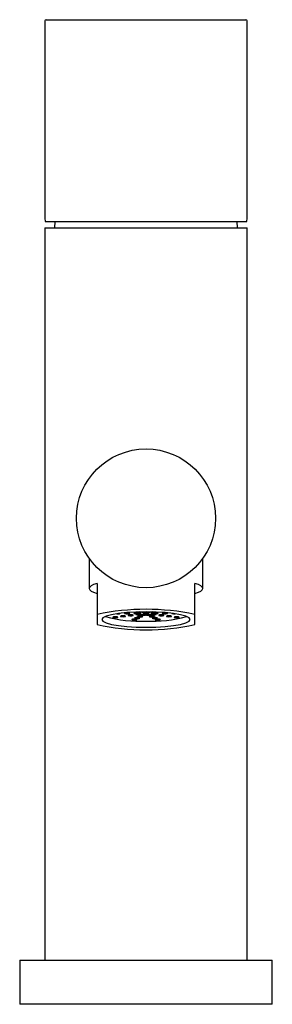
# Model space of a CAD drawing. Header units: millimetres. Extents: x 3952.462 to 3952.502, y 1827.07 to 1827.226.
import ezdxf

# ---------------------------------------------------------------- set-up
doc = ezdxf.new("R2010")
doc.units = ezdxf.units.MM
doc.layers.add('SANINDUSA', color=3, linetype='Continuous')

msp = doc.modelspace()

# ---------------------------------------------------------------- linework, layer by layer
at = {"layer": 'SANINDUSA'}
for p, q in [((3952.465602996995, 1827.225979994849), (3952.465602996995, 1827.194591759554)), ((3952.465802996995, 1827.226179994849), (3952.481602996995, 1827.226179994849)), ((3952.481602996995, 1827.226179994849), (3952.497402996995, 1827.226179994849)), ((3952.497602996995, 1827.194591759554), (3952.497602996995, 1827.225979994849)), ((3952.465634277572, 1827.194179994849), (3952.497571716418, 1827.194179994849)), ((3952.467182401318, 1827.194179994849), (3952.467102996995, 1827.193179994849)), ((3952.496102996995, 1827.193179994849), (3952.496023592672, 1827.194179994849)), ((3952.465602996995, 1827.193179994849), (3952.465602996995, 1827.077179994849)), ((3952.465602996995, 1827.193179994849), (3952.481602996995, 1827.193179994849)), ((3952.481602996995, 1827.193179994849), (3952.497602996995, 1827.193179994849)), ((3952.497602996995, 1827.077179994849), (3952.497602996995, 1827.193179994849)), ((3952.472602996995, 1827.140855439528), (3952.472602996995, 1827.136062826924)), ((3952.490602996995, 1827.136062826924), (3952.490602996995, 1827.140855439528)), ((3952.473852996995, 1827.1368573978), (3952.473852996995, 1827.131933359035)), ((3952.489352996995, 1827.131933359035), (3952.489352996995, 1827.1368573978)), ((3952.473852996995, 1827.131933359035), (3952.473852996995, 1827.130344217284)), ((3952.486102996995, 1827.132051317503), (3952.486211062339, 1827.132053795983)), ((3952.489352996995, 1827.130344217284), (3952.489352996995, 1827.131933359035)), ((3952.461602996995, 1827.077179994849), (3952.461602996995, 1827.070179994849)), ((3952.461602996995, 1827.077179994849), (3952.481602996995, 1827.077179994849)), ((3952.481602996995, 1827.077179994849), (3952.501602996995, 1827.077179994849)), ((3952.501602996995, 1827.070179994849), (3952.501602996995, 1827.077179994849)), ((3952.501602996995, 1827.070179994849), (3952.461602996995, 1827.070179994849))]:
    msp.add_line(p, q, dxfattribs=at)
at = {"layer": 'SANINDUSA', "flags": 128}
for points in [[(3952.473852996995, 1827.1368573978), (3952.473313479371, 1827.136671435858), (3952.472921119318, 1827.136474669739), (3952.472682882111, 1827.136270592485), (3952.472602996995, 1827.136062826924), (3952.472682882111, 1827.135855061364), (3952.472921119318, 1827.13565098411), (3952.473313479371, 1827.135454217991), (3952.473852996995, 1827.135268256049)], [(3952.489352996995, 1827.135268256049), (3952.48989251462, 1827.135454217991), (3952.490284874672, 1827.13565098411), (3952.490523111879, 1827.135855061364), (3952.490602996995, 1827.136062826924), (3952.490523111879, 1827.136270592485), (3952.490284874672, 1827.136474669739), (3952.48989251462, 1827.136671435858), (3952.489352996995, 1827.1368573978)], [(3952.481602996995, 1827.129923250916), (3952.483160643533, 1827.129953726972), (3952.484640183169, 1827.130043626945), (3952.485967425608, 1827.130188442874), (3952.487075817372, 1827.130380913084), (3952.48790977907, 1827.130611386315), (3952.48842749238, 1827.130868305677), (3952.488602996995, 1827.131138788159), (3952.48842749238, 1827.131409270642), (3952.48790977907, 1827.131666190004), (3952.487075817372, 1827.131896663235), (3952.485967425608, 1827.132089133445), (3952.484640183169, 1827.132233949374), (3952.483160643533, 1827.132323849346), (3952.481602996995, 1827.132354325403), (3952.480045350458, 1827.132323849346), (3952.478565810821, 1827.132233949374), (3952.477238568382, 1827.132089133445), (3952.476130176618, 1827.131896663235), (3952.47529621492, 1827.131666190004), (3952.47477850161, 1827.131409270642), (3952.474602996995, 1827.131138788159), (3952.47477850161, 1827.130868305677), (3952.47529621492, 1827.130611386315), (3952.476130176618, 1827.130380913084), (3952.477238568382, 1827.130188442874), (3952.478565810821, 1827.130043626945), (3952.480045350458, 1827.129953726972), (3952.481602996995, 1827.129923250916)], [(3952.476750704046, 1827.131439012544), (3952.476909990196, 1827.13144451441), (3952.477045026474, 1827.131460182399), (3952.47713525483, 1827.131483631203), (3952.477166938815, 1827.131511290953), (3952.47713525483, 1827.131538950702), (3952.477045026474, 1827.131562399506), (3952.476909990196, 1827.131578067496), (3952.476750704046, 1827.131583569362), (3952.476591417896, 1827.131578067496), (3952.476456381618, 1827.131562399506), (3952.476366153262, 1827.131538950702), (3952.476334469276, 1827.131511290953), (3952.476366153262, 1827.131483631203), (3952.476456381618, 1827.131460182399), (3952.476591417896, 1827.13144451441), (3952.476750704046, 1827.131439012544)], [(3952.477964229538, 1827.1315921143), (3952.478123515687, 1827.131597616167), (3952.478258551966, 1827.131613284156), (3952.478348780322, 1827.13163673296), (3952.478380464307, 1827.13166439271), (3952.478348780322, 1827.131692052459), (3952.478258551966, 1827.131715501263), (3952.478123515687, 1827.131731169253), (3952.477964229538, 1827.131736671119), (3952.477804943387, 1827.131731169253), (3952.477669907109, 1827.131715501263), (3952.477579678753, 1827.131692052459), (3952.477547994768, 1827.13166439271), (3952.477579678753, 1827.13163673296), (3952.477669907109, 1827.131613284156), (3952.477804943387, 1827.131597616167), (3952.477964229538, 1827.1315921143)], [(3952.478604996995, 1827.132051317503), (3952.478764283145, 1827.13205681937), (3952.478899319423, 1827.132072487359), (3952.478989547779, 1827.132095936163), (3952.479021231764, 1827.132123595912), (3952.478989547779, 1827.132151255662), (3952.478899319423, 1827.132174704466), (3952.478764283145, 1827.132190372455), (3952.478604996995, 1827.132195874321), (3952.478445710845, 1827.132190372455), (3952.478310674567, 1827.132174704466), (3952.478220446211, 1827.132151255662), (3952.478188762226, 1827.132123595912), (3952.478220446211, 1827.132095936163), (3952.478310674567, 1827.132072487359), (3952.478445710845, 1827.13205681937), (3952.478604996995, 1827.132051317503)], [(3952.479177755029, 1827.131745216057), (3952.479337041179, 1827.131750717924), (3952.479472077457, 1827.131766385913), (3952.479562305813, 1827.131789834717), (3952.479593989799, 1827.131817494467), (3952.479562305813, 1827.131845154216), (3952.479472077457, 1827.13186860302), (3952.479337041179, 1827.131884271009), (3952.479177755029, 1827.131889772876), (3952.479018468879, 1827.131884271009), (3952.478883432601, 1827.13186860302), (3952.478793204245, 1827.131845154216), (3952.478761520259, 1827.131817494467), (3952.478793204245, 1827.131789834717), (3952.478883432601, 1827.131766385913), (3952.479018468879, 1827.131750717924), (3952.479177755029, 1827.131745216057)], [(3952.480104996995, 1827.132051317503), (3952.480264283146, 1827.13205681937), (3952.480399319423, 1827.132072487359), (3952.480489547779, 1827.132095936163), (3952.480521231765, 1827.132123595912), (3952.480489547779, 1827.132151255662), (3952.480399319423, 1827.132174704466), (3952.480264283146, 1827.132190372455), (3952.480104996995, 1827.132195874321), (3952.479945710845, 1827.132190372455), (3952.479810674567, 1827.132174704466), (3952.479720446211, 1827.132151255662), (3952.479688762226, 1827.132123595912), (3952.479720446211, 1827.132095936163), (3952.479810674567, 1827.132072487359), (3952.479945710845, 1827.13205681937), (3952.480104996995, 1827.132051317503)], [(3952.480213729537, 1827.131308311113), (3952.480373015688, 1827.13131381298), (3952.480508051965, 1827.131329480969), (3952.480598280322, 1827.131352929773), (3952.480629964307, 1827.131380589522), (3952.480598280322, 1827.131408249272), (3952.480508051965, 1827.131431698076), (3952.480373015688, 1827.131447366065), (3952.480213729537, 1827.131452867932), (3952.480054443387, 1827.131447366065), (3952.479919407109, 1827.131431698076), (3952.479829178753, 1827.131408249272), (3952.479797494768, 1827.131380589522), (3952.479829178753, 1827.131352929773), (3952.479919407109, 1827.131329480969), (3952.480054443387, 1827.13131381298), (3952.480213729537, 1827.131308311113)], [(3952.480084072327, 1827.132325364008), (3952.480006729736, 1827.132304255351), (3952.479975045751, 1827.132276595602), (3952.480006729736, 1827.132248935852), (3952.480096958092, 1827.132225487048), (3952.48023199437, 1827.132209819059), (3952.480391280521, 1827.132204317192)], [(3952.480391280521, 1827.131898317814), (3952.480550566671, 1827.13190381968), (3952.480685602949, 1827.13191948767), (3952.480775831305, 1827.131942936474), (3952.48080751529, 1827.131970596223), (3952.480775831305, 1827.131998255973), (3952.480685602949, 1827.132021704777), (3952.480550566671, 1827.132037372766), (3952.480391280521, 1827.132042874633), (3952.48023199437, 1827.132037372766), (3952.480096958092, 1827.132021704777), (3952.480006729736, 1827.131998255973), (3952.479975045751, 1827.131970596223), (3952.480006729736, 1827.131942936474), (3952.480096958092, 1827.13191948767), (3952.48023199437, 1827.13190381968), (3952.480391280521, 1827.131898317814)], [(3952.480677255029, 1827.13155603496), (3952.480836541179, 1827.131561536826), (3952.480971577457, 1827.131577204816), (3952.481061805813, 1827.131600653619), (3952.481093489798, 1827.131628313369), (3952.481061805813, 1827.131655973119), (3952.480971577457, 1827.131679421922), (3952.480836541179, 1827.131695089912), (3952.480677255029, 1827.131700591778), (3952.480517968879, 1827.131695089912), (3952.480382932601, 1827.131679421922), (3952.480292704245, 1827.131655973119), (3952.48026102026, 1827.131628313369), (3952.480292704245, 1827.131600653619), (3952.480382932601, 1827.131577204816), (3952.480517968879, 1827.131561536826), (3952.480677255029, 1827.13155603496)], [(3952.480391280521, 1827.132204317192), (3952.480550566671, 1827.132209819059), (3952.480685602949, 1827.132225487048), (3952.480775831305, 1827.132248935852), (3952.48080751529, 1827.132276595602), (3952.480775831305, 1827.132304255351), (3952.480685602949, 1827.132327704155), (3952.480577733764, 1827.132341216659)], [(3952.48114078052, 1827.131803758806), (3952.481300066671, 1827.131809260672), (3952.481435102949, 1827.131824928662), (3952.481525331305, 1827.131848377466), (3952.48155701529, 1827.131876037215), (3952.481525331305, 1827.131903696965), (3952.481435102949, 1827.131927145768), (3952.481300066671, 1827.131942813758), (3952.48114078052, 1827.131948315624), (3952.480981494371, 1827.131942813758), (3952.480846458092, 1827.131927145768), (3952.480756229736, 1827.131903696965), (3952.480724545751, 1827.131876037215), (3952.480756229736, 1827.131848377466), (3952.480846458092, 1827.131824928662), (3952.480981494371, 1827.131809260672), (3952.48114078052, 1827.131803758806)], [(3952.481602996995, 1827.132051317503), (3952.481762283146, 1827.13205681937), (3952.481897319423, 1827.132072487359), (3952.481987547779, 1827.132095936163), (3952.482019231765, 1827.132123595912), (3952.481987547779, 1827.132151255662), (3952.481897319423, 1827.132174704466), (3952.481762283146, 1827.132190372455), (3952.481602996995, 1827.132195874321), (3952.481443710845, 1827.132190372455), (3952.481308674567, 1827.132174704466), (3952.481218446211, 1827.132151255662), (3952.481186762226, 1827.132123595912), (3952.481218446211, 1827.132095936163), (3952.481308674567, 1827.132072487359), (3952.481443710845, 1827.13205681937), (3952.481602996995, 1827.132051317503)], [(3952.48206721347, 1827.131803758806), (3952.48222649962, 1827.131809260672), (3952.482361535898, 1827.131824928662), (3952.482451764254, 1827.131848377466), (3952.482483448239, 1827.131876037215), (3952.482451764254, 1827.131903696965), (3952.482361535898, 1827.131927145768), (3952.48222649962, 1827.131942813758), (3952.48206721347, 1827.131948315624), (3952.481907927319, 1827.131942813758), (3952.481772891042, 1827.131927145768), (3952.481682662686, 1827.131903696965), (3952.4816509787, 1827.131876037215), (3952.481682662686, 1827.131848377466), (3952.481772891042, 1827.131824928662), (3952.481907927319, 1827.131809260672), (3952.48206721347, 1827.131803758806)], [(3952.482530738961, 1827.13155603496), (3952.482690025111, 1827.131561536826), (3952.482825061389, 1827.131577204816), (3952.482915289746, 1827.131600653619), (3952.482946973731, 1827.131628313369), (3952.482915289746, 1827.131655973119), (3952.482825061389, 1827.131679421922), (3952.482690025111, 1827.131695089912), (3952.482530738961, 1827.131700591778), (3952.482371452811, 1827.131695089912), (3952.482236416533, 1827.131679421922), (3952.482146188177, 1827.131655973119), (3952.482114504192, 1827.131628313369), (3952.482146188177, 1827.131600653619), (3952.482236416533, 1827.131577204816), (3952.482371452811, 1827.131561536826), (3952.482530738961, 1827.13155603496)], [(3952.482629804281, 1827.132341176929), (3952.482522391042, 1827.132327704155), (3952.482432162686, 1827.132304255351), (3952.4824004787, 1827.132276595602), (3952.482432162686, 1827.132248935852), (3952.482522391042, 1827.132225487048), (3952.482657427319, 1827.132209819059), (3952.48281671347, 1827.132204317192)], [(3952.48281671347, 1827.131898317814), (3952.48297599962, 1827.13190381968), (3952.483111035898, 1827.13191948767), (3952.483201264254, 1827.131942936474), (3952.483232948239, 1827.131970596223), (3952.483201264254, 1827.131998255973), (3952.483111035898, 1827.132021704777), (3952.48297599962, 1827.132037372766), (3952.48281671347, 1827.132042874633), (3952.482657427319, 1827.132037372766), (3952.482522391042, 1827.132021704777), (3952.482432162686, 1827.131998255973), (3952.4824004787, 1827.131970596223), (3952.482432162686, 1827.131942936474), (3952.482522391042, 1827.13191948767), (3952.482657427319, 1827.13190381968), (3952.48281671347, 1827.131898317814)], [(3952.482994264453, 1827.131308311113), (3952.483153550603, 1827.13131381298), (3952.483288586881, 1827.131329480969), (3952.483378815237, 1827.131352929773), (3952.483410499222, 1827.131380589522), (3952.483378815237, 1827.131408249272), (3952.483288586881, 1827.131431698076), (3952.483153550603, 1827.131447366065), (3952.482994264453, 1827.131452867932), (3952.482834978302, 1827.131447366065), (3952.482699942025, 1827.131431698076), (3952.482609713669, 1827.131408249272), (3952.482578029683, 1827.131380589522), (3952.482609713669, 1827.131352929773), (3952.482699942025, 1827.131329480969), (3952.482834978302, 1827.13131381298), (3952.482994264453, 1827.131308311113)], [(3952.483102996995, 1827.132051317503), (3952.483262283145, 1827.13205681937), (3952.483397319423, 1827.132072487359), (3952.48348754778, 1827.132095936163), (3952.483519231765, 1827.132123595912), (3952.48348754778, 1827.132151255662), (3952.483397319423, 1827.132174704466), (3952.483262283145, 1827.132190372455), (3952.483102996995, 1827.132195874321), (3952.482943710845, 1827.132190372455), (3952.482808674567, 1827.132174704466), (3952.482718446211, 1827.132151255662), (3952.482686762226, 1827.132123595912), (3952.482718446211, 1827.132095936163), (3952.482808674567, 1827.132072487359), (3952.482943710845, 1827.13205681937), (3952.483102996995, 1827.132051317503)], [(3952.48281671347, 1827.132204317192), (3952.48297599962, 1827.132209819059), (3952.483111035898, 1827.132225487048), (3952.483201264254, 1827.132248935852), (3952.483232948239, 1827.132276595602), (3952.483201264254, 1827.132304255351), (3952.483124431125, 1827.13232526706)], [(3952.484030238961, 1827.131745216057), (3952.484189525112, 1827.131750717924), (3952.484324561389, 1827.131766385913), (3952.484414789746, 1827.131789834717), (3952.484446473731, 1827.131817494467), (3952.484414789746, 1827.131845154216), (3952.484324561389, 1827.13186860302), (3952.484189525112, 1827.131884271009), (3952.484030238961, 1827.131889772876), (3952.483870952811, 1827.131884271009), (3952.483735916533, 1827.13186860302), (3952.483645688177, 1827.131845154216), (3952.483614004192, 1827.131817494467), (3952.483645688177, 1827.131789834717), (3952.483735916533, 1827.131766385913), (3952.483870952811, 1827.131750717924), (3952.484030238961, 1827.131745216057)], [(3952.484602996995, 1827.132051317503), (3952.484762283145, 1827.13205681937), (3952.484897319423, 1827.132072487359), (3952.484987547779, 1827.132095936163), (3952.485019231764, 1827.132123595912), (3952.484987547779, 1827.132151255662), (3952.484897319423, 1827.132174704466), (3952.484762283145, 1827.132190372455), (3952.484602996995, 1827.132195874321), (3952.484443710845, 1827.132190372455), (3952.484308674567, 1827.132174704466), (3952.484218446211, 1827.132151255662), (3952.484186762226, 1827.132123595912), (3952.484218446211, 1827.132095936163), (3952.484308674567, 1827.132072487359), (3952.484443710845, 1827.13205681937), (3952.484602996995, 1827.132051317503)], [(3952.485243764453, 1827.1315921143), (3952.485403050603, 1827.131597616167), (3952.485538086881, 1827.131613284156), (3952.485628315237, 1827.13163673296), (3952.485659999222, 1827.13166439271), (3952.485628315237, 1827.131692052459), (3952.485538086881, 1827.131715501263), (3952.485403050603, 1827.131731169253), (3952.485243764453, 1827.131736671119), (3952.485084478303, 1827.131731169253), (3952.484949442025, 1827.131715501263), (3952.484859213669, 1827.131692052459), (3952.484827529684, 1827.13166439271), (3952.484859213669, 1827.13163673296), (3952.484949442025, 1827.131613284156), (3952.485084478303, 1827.131597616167), (3952.485243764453, 1827.1315921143)], [(3952.485686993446, 1827.132126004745), (3952.485686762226, 1827.132123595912), (3952.485718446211, 1827.132095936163), (3952.485808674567, 1827.132072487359), (3952.485943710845, 1827.13205681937), (3952.486102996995, 1827.132051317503)], [(3952.486457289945, 1827.131439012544), (3952.486616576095, 1827.13144451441), (3952.486751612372, 1827.131460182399), (3952.486841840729, 1827.131483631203), (3952.486873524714, 1827.131511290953), (3952.486841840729, 1827.131538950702), (3952.486751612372, 1827.131562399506), (3952.486616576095, 1827.131578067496), (3952.486457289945, 1827.131583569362), (3952.486298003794, 1827.131578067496), (3952.486162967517, 1827.131562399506), (3952.48607273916, 1827.131538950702), (3952.486041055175, 1827.131511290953), (3952.48607273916, 1827.131483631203), (3952.486162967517, 1827.131460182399), (3952.486298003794, 1827.13144451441), (3952.486457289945, 1827.131439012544)], [(3952.479750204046, 1827.131060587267), (3952.479909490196, 1827.131066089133), (3952.480044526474, 1827.131081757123), (3952.48013475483, 1827.131105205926), (3952.480166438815, 1827.131132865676), (3952.48013475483, 1827.131160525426), (3952.480044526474, 1827.13118397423), (3952.479909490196, 1827.131199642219), (3952.479750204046, 1827.131205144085), (3952.479590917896, 1827.131199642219), (3952.479455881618, 1827.13118397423), (3952.479365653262, 1827.131160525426), (3952.479333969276, 1827.131132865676), (3952.479365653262, 1827.131105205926), (3952.479455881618, 1827.131081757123), (3952.479590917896, 1827.131066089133), (3952.479750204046, 1827.131060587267)], [(3952.483457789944, 1827.131060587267), (3952.483617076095, 1827.131066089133), (3952.483752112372, 1827.131081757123), (3952.483842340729, 1827.131105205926), (3952.483874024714, 1827.131132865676), (3952.483842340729, 1827.131160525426), (3952.483752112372, 1827.13118397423), (3952.483617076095, 1827.131199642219), (3952.483457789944, 1827.131205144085), (3952.483298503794, 1827.131199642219), (3952.483163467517, 1827.13118397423), (3952.48307323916, 1827.131160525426), (3952.483041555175, 1827.131132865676), (3952.48307323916, 1827.131105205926), (3952.483163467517, 1827.131081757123), (3952.483298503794, 1827.131066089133), (3952.483457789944, 1827.131060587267)]]:
    msp.add_lwpolyline(points, dxfattribs=at)
at = {"layer": 'SANINDUSA'}
msp.add_circle((3952.481602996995, 1827.147179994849), 0.01099999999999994, dxfattribs=at)
for centre, radius, start, end in [((3952.465802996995, 1827.225979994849), 0.0001999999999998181, 90, 180), ((3952.497402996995, 1827.225979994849), 0.0002000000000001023, 0, 90), ((3952.481602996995, 1827.096370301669), 0.03639771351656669, 77.70615282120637, 102.2938471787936), ((3952.480596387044, 1827.150681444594), 0.01979899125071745, 254.1926354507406, 272.9142584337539), ((3952.477167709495, 1827.132746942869), 0.0007141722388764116, 256.0387822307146, 299.6445203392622), ((3952.481066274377, 1827.133325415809), 0.001029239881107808, 252.2246885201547, 274.1512428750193), ((3952.48122497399, 1827.133189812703), 0.0008949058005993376, 264.6015823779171, 290.9889671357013), ((3952.482609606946, 1827.150681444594), 0.01979899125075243, 267.0857415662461, 285.8073645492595), ((3952.481983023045, 1827.133189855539), 0.0008949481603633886, 249.0121400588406, 275.3979655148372), ((3952.482141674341, 1827.133326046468), 0.00102986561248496, 265.8538090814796, 287.7615528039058), ((3952.481602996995, 1827.16590727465), 0.03639771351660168, 257.7061528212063, 282.2938471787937)]:
    msp.add_arc(centre, radius, start, end, dxfattribs=at)
for start_param, end_param in [(3.141592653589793, 3.204133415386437), (6.22064454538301, 6.283185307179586)]:
    msp.add_ellipse((3952.481602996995, 1827.194591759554), major_axis=(0.01600000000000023, 0), ratio=0.4117647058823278, start_param=start_param, end_param=end_param, dxfattribs=at)

doc.saveas('drawing.dxf')
